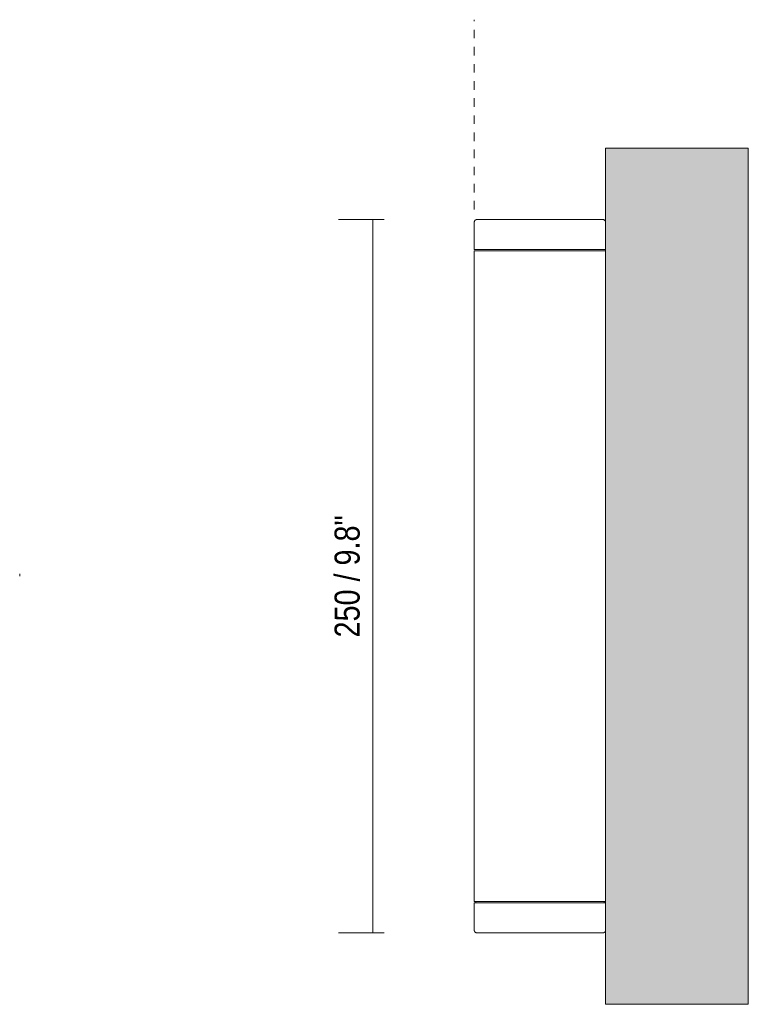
# Model space of a CAD drawing. Header units: millimetres. Extents: x -6729 to -5010, y -16 to 6775.
# Tile 3 of 3: x -6283 to -6028, y 6429 to 6775. Entities that reach past the tile are written whole.
import ezdxf

# ---------------------------------------------------------------- set-up
doc = ezdxf.new("R2010")
doc.units = ezdxf.units.MM
doc.linetypes.add('Dash', pattern=[6, 3, -3])
doc.layers.add('A-ANNO-DIMS', color=7, linetype='Continuous', lineweight=9, true_color=0x5b5b5b)
for name, color, linetype, lineweight in [('A-ANNO-DIMS-4', 7, 'Continuous', 9), ('A-WALL', 7, 'Continuous', 9), ('E-LITE-EQPM', 7, 'Continuous', 20)]:
    doc.layers.add(name, color=color, linetype=linetype, lineweight=lineweight)
doc.styles.add('Arial Narrow', font='ARIALN.TTF', dxfattribs={"height": 8.8})
doc.dimstyles.new('FARO_-_2_2mm_Arial_Narrow_mm_Inch_Left', dxfattribs={"dimscale": 304.8, "dimtxt": 9.006193, "dimasz": 0, "dimexe": 0.03937, "dimexo": 0.0625, "dimgap": 0.006562, "dimtad": 1, "dimdec": 0, "dimzin": 0, "dimdsep": 46, "dimtxsty": 'Arial Narrow', "dimblk1": 'NONE', "dimblk2": 'NONE', "dimsah": 1, "dimcen": 0.09, "dimadec": 0, "dimazin": 0, "dimtfac": 1, "dimtdec": 4, "dimtix": 1, "dimtmove": 0, "dimatfit": 3, "dimfxl": 0.013123, "dimfxlon": 1, "dimtvp": 1, "dimtolj": 1, "dimtzin": 0, "dimarcsym": 2})

# ---------------------------------------------------------------- blocks, each defined once
blk = doc.blocks.new('70908 - 70908 GRADA-2 LED Dark grey wall lamp-519969-Planta_PDF')
at = {"layer": 'E-LITE-EQPM'}
for p, q in [((-3313.97, 6704.5), (-3269.96, 6704.5)), ((-3314.97, 6703.5), (-3314.97, 6694)), ((-3313.97, 6694), (-3314.97, 6694)), ((-3269.96, 6694), (-3313.97, 6694)), ((-3268.96, 6694), (-3269.96, 6694)), ((-3314.97, 6693.5), (-3314.97, 6465.5)), ((-3314.97, 6693.5), (-3313.98, 6693.5)), ((-3313.98, 6693.5), (-3269.94, 6693.5)), ((-3269.94, 6693.5), (-3268.96, 6693.5)), ((-3313.98, 6465.5), (-3314.97, 6465.5)), ((-3314.97, 6465), (-3314.97, 6455.5)), ((-3314.97, 6465), (-3313.97, 6465)), ((-3314.47, 6465.5), (-3314.47, 6465)), ((-3269.94, 6465.5), (-3313.98, 6465.5)), ((-3313.97, 6465), (-3269.96, 6465)), ((-3269.96, 6465), (-3268.96, 6465)), ((-3268.96, 6465.5), (-3269.94, 6465.5)), ((-3269.46, 6465), (-3269.46, 6465.5)), ((-3269.96, 6454.5), (-3313.97, 6454.5))]:
    blk.add_line(p, q, dxfattribs=at)
for points, knots in [([(-3313.97, 6704.5), (-3314.03, 6704.49), (-3314.16, 6704.48), (-3314.33, 6704.44), (-3314.51, 6704.35), (-3314.65, 6704.24), (-3314.78, 6704.09), (-3314.88, 6703.92), (-3314.95, 6703.72), (-3314.97, 6703.57), (-3314.97, 6703.5)], [0, 0, 0, 0, 0.083333, 0.208333, 0.291667, 0.416667, 0.541667, 0.666667, 0.833333, 1, 1, 1, 1]), ([(-3268.96, 6703.5), (-3268.96, 6703.57), (-3268.97, 6703.7), (-3269.03, 6703.88), (-3269.12, 6704.04), (-3269.23, 6704.18), (-3269.36, 6704.3), (-3269.52, 6704.4), (-3269.72, 6704.47), (-3269.88, 6704.49), (-3269.96, 6704.5)], [0, 0, 0, 0, 0.166667, 0.291667, 0.416667, 0.541667, 0.645833, 0.75, 0.875, 1, 1, 1, 1]), ([(-3314.97, 6455.5), (-3314.97, 6455.42), (-3314.96, 6455.29), (-3314.9, 6455.11), (-3314.81, 6454.95), (-3314.7, 6454.81), (-3314.57, 6454.69), (-3314.41, 6454.59), (-3314.21, 6454.52), (-3314.05, 6454.5), (-3313.97, 6454.5)], [0, 0, 0, 0, 0.166667, 0.291667, 0.416667, 0.541667, 0.645833, 0.75, 0.875, 1, 1, 1, 1]), ([(-3269.96, 6454.5), (-3269.91, 6454.5), (-3269.77, 6454.51), (-3269.6, 6454.56), (-3269.43, 6454.65), (-3269.28, 6454.75), (-3269.15, 6454.9), (-3269.05, 6455.07), (-3268.98, 6455.27), (-3268.96, 6455.42), (-3268.96, 6455.5)], [0, 0, 0, 0, 0.083333, 0.208333, 0.291667, 0.416667, 0.541667, 0.666667, 0.833333, 1, 1, 1, 1])]:
    blk.add_open_spline(points, degree=3, knots=knots, dxfattribs=at)
blk = doc.blocks.new('DIMBLOCK2-Planta_PDF')
at = {"layer": 'A-ANNO-DIMS-4', "color": 251, "true_color": 0x5b5b5b, "transparency": 16777216}
for p, q in [((-6155.35, 6704.5), (-6171.35, 6704.5)), ((-6159.35, 6704.5), (-6159.35, 6454.5)), ((-6159.35, 6704.5), (-6155.35, 6704.5)), ((-6155.35, 6454.5), (-6171.35, 6454.5)), ((-6159.35, 6454.5), (-6155.35, 6454.5))]:
    blk.add_line(p, q, dxfattribs=at)
at = {"layer": 'A-ANNO-DIMS-4', "color": 0, "transparency": 16777216, "insert": (-6172.73, 6558.05), "char_height": 8.8, "width": 51.464, "attachment_point": 1, "rotation": 90, "line_spacing_factor": 0.974696, "style": 'Arial Narrow'}
blk.add_mtext('250 / 9.8"', dxfattribs=at)
blk = doc.blocks.new('_None')

msp = doc.modelspace()

# ---------------------------------------------------------------- hatches: boundary and pattern name
at = {"layer": 'A-WALL', "true_color": 0xf7f7f7}
msp.add_hatch(color=7, dxfattribs=at).paths.add_polyline_path([(-6027.78, 6429.5), (-6027.78, 6729.5), (-6077.78, 6729.5), (-6077.78, 6429.5)])

# ---------------------------------------------------------------- linework, layer by layer
at = {"layer": 'A-ANNO-DIMS', "color": 254, "linetype": 'Dash', "true_color": 0xd2d2d2}
msp.add_line((-6123.77, 6708), (-6123.77, 6774.53), dxfattribs=at)
at = {"layer": 'A-ANNO-DIMS'}
msp.add_line((-6283.03, 6579.5), (-6283.03, 6580.3), dxfattribs=at)
at = {"layer": 'A-WALL', "color": 253, "true_color": 0xaaaaaa}
for p, q in [((-6077.78, 6429.5), (-6077.78, 6729.5)), ((-6077.78, 6729.5), (-6027.78, 6729.5)), ((-6027.78, 6729.5), (-6027.78, 6429.5)), ((-6077.78, 6429.5), (-6027.78, 6429.5))]:
    msp.add_line(p, q, dxfattribs=at)

# ---------------------------------------------------------------- block references
at = {"layer": 'E-LITE-EQPM'}
msp.add_blockref('70908 - 70908 GRADA-2 LED Dark grey wall lamp-519969-Planta_PDF', (-2808.82, 0), dxfattribs=at)

# ---------------------------------------------------------------- dimensions: what is measured, and where the dimension line sits
at = {"layer": 'A-ANNO-DIMS'}
dim = msp.add_linear_dim(base=(-6159.35, 6454.5), p1=(-6155.35, 6704.5), p2=(-6155.35, 6454.5), angle=90, dimstyle='FARO_-_2_2mm_Arial_Narrow_mm_Inch_Left', override={"dimpost": '<>', "dimfxl": 250}, dxfattribs=at)
dim.commit()
dim.dimension.update_dxf_attribs({"geometry": 'DIMBLOCK2-Planta_PDF', "text_midpoint": (-6167.05, 6579.5)})

doc.saveas('drawing.dxf')
